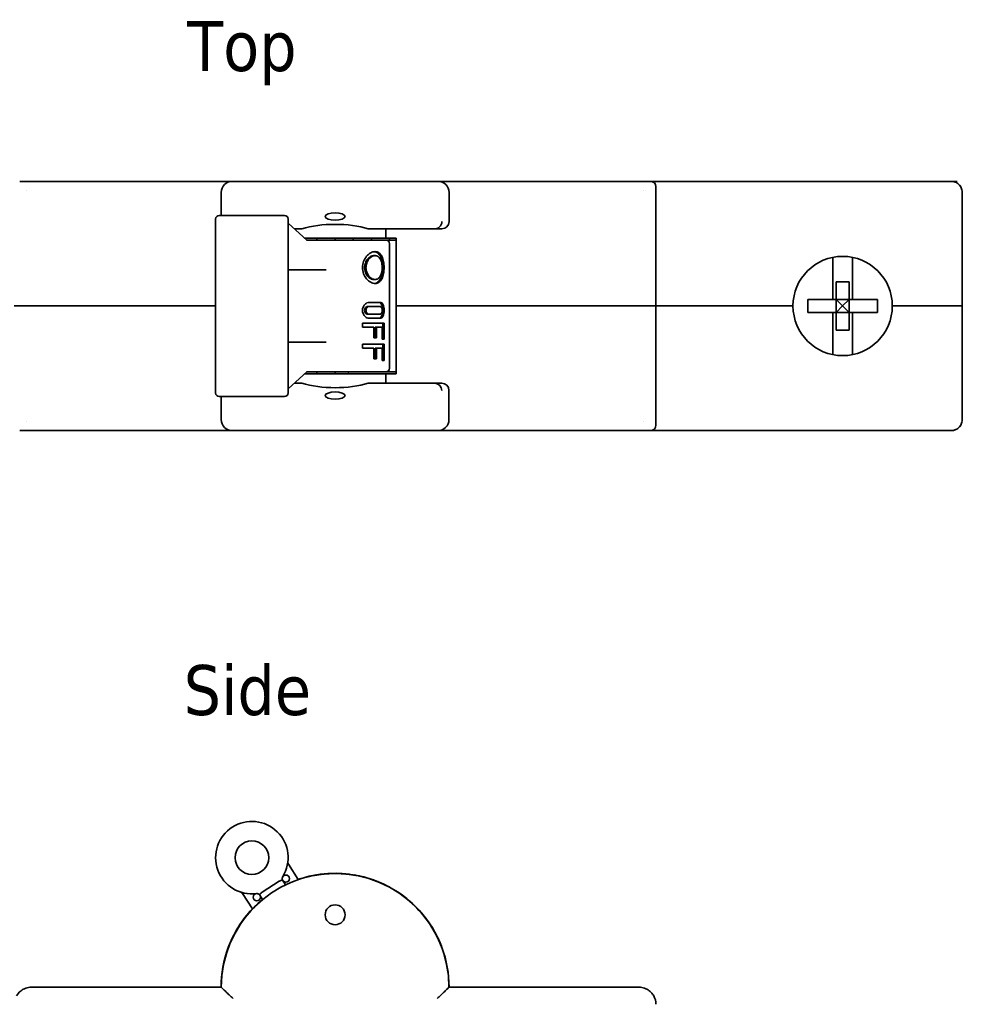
# Model space of a CAD drawing. Header units: millimetres. Extents: x 253 to 397, y 111 to 246.
# Tile 8 of 8: x 331 to 397, y 177 to 246. Entities that reach past the tile are written whole.
import ezdxf

# ---------------------------------------------------------------- set-up
doc = ezdxf.new("R2010")
doc.units = ezdxf.units.MM
doc.layers.add('Symbol (ISO)', color=7, linetype='Continuous', lineweight=25)
doc.layers.add('Visible (ISO)', color=7, linetype='Continuous', lineweight=35)
doc.styles.add('Label Text (ISO)', font='TAHOMA.TTF')

msp = doc.modelspace()

# ---------------------------------------------------------------- linework, layer by layer
at = {"layer": 'Visible (ISO)'}
for p, q in [((331.352, 234.318), (331.461, 234.318)), ((331.461, 234.318), (346.251, 234.318)), ((331.461, 234.318), (346.251, 234.318)), ((360.649, 234.318), (346.251, 234.318)), ((360.649, 234.318), (375.439, 234.318)), ((360.649, 234.318), (375.439, 234.318)), ((375.439, 234.318), (375.548, 234.318)), ((396.198, 234.318), (375.548, 234.318)), ((396.198, 234.318), (396.604, 234.318)), ((397.033, 234.318), (396.604, 234.318)), ((331.834, 233.688), (331.834, 233.688)), ((345.463, 231.931), (345.463, 233.531)), ((361.436, 233.531), (361.436, 231.498)), ((375.065, 233.688), (375.065, 233.688)), ((375.929, 225.581), (375.929, 233.937)), ((397.392, 225.581), (397.392, 233.531)), ((345.333, 231.931), (349.905, 231.931)), ((345.079, 219.485), (345.079, 231.677)), ((350.159, 219.485), (350.159, 231.677)), ((351.458, 230.19), (350.159, 231.394)), ((350.595, 230.99), (351.128, 230.99)), ((355.772, 230.99), (360.427, 230.99)), ((357.006, 230.99), (357.006, 230.331)), ((360.928, 230.99), (360.427, 230.99)), ((351.306, 230.331), (357.006, 230.331)), ((351.941, 230.204), (351.443, 230.204)), ((352.504, 230.204), (351.941, 230.204)), ((352.18, 230.331), (352.18, 230.204)), ((352.504, 230.204), (357.006, 230.204)), ((353.45, 230.331), (353.45, 230.204)), ((354.72, 230.331), (354.72, 230.204)), ((355.99, 230.331), (355.99, 230.204)), ((357.006, 230.331), (357.717, 230.331)), ((357.065, 230.204), (357.006, 230.204)), ((357.609, 230.204), (357.065, 230.204)), ((357.26, 230.331), (357.26, 230.204)), ((357.26, 221.212), (357.26, 229.95)), ((357.717, 230.204), (357.609, 230.204)), ((357.717, 225.581), (357.717, 230.331)), ((356.157, 229.111), (356.25, 229.111)), ((388.311, 226.025), (388.311, 228.99)), ((389.708, 228.99), (389.708, 226.025)), ((350.194, 227.994), (350.194, 227.994)), ((350.226, 228.121), (350.226, 228.121)), ((350.226, 228.121), (352.833, 228.121)), ((356.157, 227.435), (356.25, 227.435)), ((388.565, 226.025), (388.565, 227.279)), ((388.565, 227.279), (389.454, 227.279)), ((389.454, 226.025), (389.454, 227.279)), ((355.841, 225.835), (356.599, 225.835)), ((388.311, 226.025), (386.578, 226.025)), ((388.565, 226.025), (388.311, 226.025)), ((388.565, 226.025), (389.454, 226.025)), ((388.565, 226.025), (389.01, 225.581)), ((388.565, 225.136), (388.565, 226.025)), ((389.01, 225.581), (389.454, 226.025)), ((389.708, 226.025), (389.454, 226.025)), ((389.454, 225.136), (389.454, 226.025)), ((391.442, 226.025), (389.708, 226.025)), ((332.165, 225.581), (330.971, 225.581)), ((330.971, 225.581), (332.165, 225.581)), ((345.079, 225.581), (332.165, 225.581)), ((345.079, 225.581), (332.165, 225.581)), ((355.746, 225.555), (355.841, 225.555)), ((355.841, 224.997), (355.746, 224.997)), ((356.599, 225.555), (355.841, 225.555)), ((355.841, 224.997), (356.599, 224.997)), ((374.735, 225.581), (357.717, 225.581)), ((357.717, 225.581), (357.717, 220.831)), ((374.735, 225.581), (357.717, 225.581)), ((375.929, 225.581), (374.735, 225.581)), ((374.735, 225.581), (375.929, 225.581)), ((385.53, 225.581), (375.929, 225.581)), ((375.929, 225.581), (375.929, 217.224)), ((385.53, 225.581), (375.929, 225.581)), ((388.311, 225.136), (386.578, 225.136)), ((388.565, 225.136), (388.311, 225.136)), ((388.311, 222.172), (388.311, 225.136)), ((389.01, 225.581), (388.565, 225.136)), ((388.565, 223.883), (388.565, 225.136)), ((388.565, 225.136), (389.454, 225.136)), ((389.454, 225.136), (389.01, 225.581)), ((389.454, 223.883), (389.454, 225.136)), ((389.708, 225.136), (389.454, 225.136)), ((389.708, 225.136), (389.708, 222.172)), ((391.442, 225.136), (389.708, 225.136)), ((396.198, 225.581), (392.49, 225.581)), ((396.198, 225.581), (392.49, 225.581)), ((397.392, 225.581), (396.198, 225.581)), ((396.198, 225.581), (397.392, 225.581)), ((397.392, 225.581), (397.392, 217.631)), ((355.369, 224.108), (355.369, 224.387)), ((355.369, 224.387), (356.885, 224.387)), ((356.599, 224.717), (355.841, 224.717)), ((356.787, 223.244), (356.787, 224.387)), ((356.885, 223.244), (356.885, 224.387)), ((356.153, 224.108), (355.369, 224.108)), ((356.153, 223.346), (356.153, 224.108)), ((356.25, 223.346), (356.25, 224.108)), ((356.25, 224.108), (356.343, 224.108)), ((356.75, 224.108), (356.343, 224.108)), ((356.343, 223.346), (356.343, 224.108)), ((356.75, 223.244), (356.75, 224.108)), ((388.565, 223.883), (389.454, 223.883)), ((352.833, 223.041), (350.226, 223.041)), ((356.343, 223.346), (356.153, 223.346)), ((356.885, 223.244), (356.75, 223.244)), ((355.369, 222.634), (355.369, 222.914)), ((355.369, 222.914), (356.885, 222.914)), ((356.153, 222.634), (355.369, 222.634)), ((356.153, 221.872), (356.153, 222.634)), ((356.25, 221.872), (356.25, 222.634)), ((356.25, 222.634), (356.343, 222.634)), ((356.75, 222.634), (356.343, 222.634)), ((356.343, 221.872), (356.343, 222.634)), ((356.75, 221.771), (356.75, 222.634)), ((356.787, 222.914), (356.787, 221.771)), ((356.787, 222.406), (356.885, 222.406)), ((356.885, 221.771), (356.885, 222.914)), ((356.343, 221.872), (356.153, 221.872)), ((356.885, 221.771), (356.75, 221.771)), ((350.159, 219.767), (351.458, 220.972)), ((351.443, 220.958), (351.941, 220.958)), ((351.941, 220.958), (352.504, 220.958)), ((352.18, 220.831), (352.18, 220.958)), ((357.006, 220.958), (352.504, 220.958)), ((353.45, 220.831), (353.45, 220.958)), ((354.379, 220.958), (354.374, 220.831)), ((357.006, 220.958), (357.065, 220.958)), ((357.065, 220.958), (357.609, 220.958)), ((357.609, 220.958), (357.717, 220.958)), ((350.594, 220.171), (351.127, 220.171)), ((357.006, 220.831), (351.306, 220.831)), ((355.773, 220.171), (360.415, 220.171)), ((357.717, 220.831), (357.006, 220.831)), ((357.006, 220.171), (357.006, 220.831)), ((360.917, 220.171), (360.415, 220.171)), ((361.425, 219.663), (361.425, 217.631)), ((349.905, 219.231), (345.333, 219.231)), ((345.474, 219.231), (345.474, 217.631)), ((331.834, 217.473), (331.834, 217.473)), ((375.065, 217.473), (375.065, 217.473)), ((331.352, 216.843), (331.461, 216.843)), ((346.262, 216.843), (331.461, 216.843)), ((346.262, 216.843), (331.461, 216.843)), ((346.262, 216.843), (360.638, 216.843)), ((375.439, 216.843), (360.638, 216.843)), ((375.439, 216.843), (360.638, 216.843)), ((375.548, 216.843), (375.439, 216.843)), ((396.198, 216.843), (375.548, 216.843)), ((396.198, 216.843), (396.604, 216.843)), ((396.604, 216.843), (396.604, 216.843)), ((350.87, 185.373), (350.18, 186.448)), ((348.328, 184.493), (349.521, 185.259)), ((349.782, 185.305), (349.974, 185.005)), ((346.973, 184.39), (347.663, 183.315)), ((348.178, 184.276), (348.178, 184.276)), ((348.371, 183.976), (348.178, 184.276)), ((345.474, 177.827), (332.165, 177.827)), ((374.735, 177.827), (361.425, 177.827))]:
    msp.add_line(p, q, dxfattribs=at)
for centre, radius in [((347.619, 186.911), 1.181), ((349.995, 185.442), 0.254), ((347.965, 184.139), 0.254), ((353.45, 182.907), 0.699)]:
    msp.add_circle(centre, radius, dxfattribs=at)
for centre, radius, start, end in [((346.251, 233.531), 0.787, 90, 180), ((360.649, 233.531), 0.787, 0, 90), ((375.548, 233.937), 0.381, 0, 89.99995), ((345.333, 231.677), 0.254, 89.99981, 180), ((349.905, 231.677), 0.254, 0, 90.00019), ((360.928, 231.498), 0.508, 270, 0), ((357.006, 229.95), 0.254, 0, 89.99993), ((389.01, 225.581), 3.48, 0, 180), ((389.01, 225.581), 3.48, 180, 0), ((357.006, 221.212), 0.254, 270.00007, 0), ((360.917, 219.663), 0.508, 0, 90), ((345.333, 219.485), 0.254, 180, 270.00019), ((349.905, 219.485), 0.254, 269.99981, 0), ((346.262, 217.631), 0.787, 180, 270), ((360.638, 217.631), 0.787, 270, 0), ((375.548, 217.224), 0.381, 270.00004, 0), ((347.619, 186.911), 2.54, 328.27867, 277.11267), ((350.394, 186.585), 0.254, 173.29511, 212.69437), ((353.45, 177.827), 7.976, 0, 180), ((349.995, 185.442), 0.254, 148.27867, 194.09673), ((346.76, 184.252), 0.254, 32.70567, 72.10622), ((347.965, 184.139), 0.254, 51.29555, 97.11267), ((353.45, 177.827), 7.987, 159.62428, 180), ((353.45, 177.827), 7.987, 0, 20.37571), ((374.735, 176.633), 1.194, 0, 30)]:
    msp.add_arc(centre, radius, start, end, dxfattribs=at)
for centre, major_axis, ratio, start_param, end_param in [((396.604, 233.937), (0, 0.381), 0.5, 6.283147, 6.283181), ((353.45, 230.01), (-3.556, 0), 0.363755, 4.000947, 5.423831), ((359.662, 231.699), (-0.977, 0.628), 0.338956, 2.656224, 2.757236), ((390.844, 225.581), (0, 8.067), 0.529662, 1.515665, 1.625928), ((387.176, 225.581), (0, -8.067), 0.529662, 1.515665, 1.625928), ((353.45, 221.15), (3.556, 0), 0.36397, 4.000521, 5.424257), ((359.662, 219.472), (0.965, 0.617), 0.34045, 0.387511, 0.489472), ((360.449, 219.663), (-0.199, 0.473), 0.915412, 4.343383, 5.795969), ((396.604, 217.224), (0, -0.381), 0.5, 6.28317, 6.283213), ((353.45, 177.827), (0, -7.987), 0.999999, 1.92642, 3.471394), ((349.679, 184.864), (-0.127, 0.41), 0.534269, 6.27456, 6.429825), ((353.45, 177.827), (0, -7.987), 0.999999, 3.953085, 4.356765), ((346.439, 180.431), (-0.476, 0.177), 0.166107, 6.074334, 6.283247)]:
    msp.add_ellipse(centre, major_axis=major_axis, ratio=ratio, start_param=start_param, end_param=end_param, dxfattribs=at)
for centre, ratio in [((353.45, 231.858), 0.363755), ((353.45, 219.302), 0.36397)]:
    msp.add_ellipse(centre, major_axis=(0.699, 0), ratio=ratio, dxfattribs=at)
for points in [[(331.461, 234.318), (331.461, 234.318), (331.461, 234.318), (331.461, 234.318)], [(375.439, 234.318), (375.439, 234.318), (375.439, 234.318), (375.439, 234.318)], [(396.606, 234.318), (396.611, 234.318), (396.616, 234.318), (396.621, 234.318)], [(396.775, 234.3), (396.812, 234.292), (396.847, 234.281), (396.882, 234.268)], [(397.241, 233.994), (397.301, 233.912), (397.343, 233.821), (397.367, 233.726)], [(350.226, 223.041), (350.204, 223.041), (350.179, 223.035), (350.159, 223.026)], [(397.367, 217.436), (397.343, 217.341), (397.3, 217.249), (397.241, 217.167)], [(331.461, 216.843), (331.461, 216.843), (331.461, 216.843), (331.461, 216.843)], [(375.439, 216.843), (375.439, 216.843), (375.439, 216.843), (375.439, 216.843)], [(396.616, 216.843), (396.613, 216.843), (396.61, 216.843), (396.606, 216.843)], [(396.878, 216.892), (396.845, 216.88), (396.809, 216.869), (396.773, 216.861)], [(351.444, 185.557), (351.658, 185.613), (351.874, 185.659), (352.092, 185.697)], [(352.443, 185.749), (353.108, 185.834), (353.791, 185.834), (354.457, 185.749)], [(352.445, 185.739), (353.109, 185.823), (353.791, 185.823), (354.455, 185.739)], [(354.808, 185.697), (355.026, 185.659), (355.242, 185.613), (355.456, 185.557)], [(350.863, 185.383), (350.933, 185.407), (351.004, 185.43), (351.074, 185.452)], [(355.825, 185.452), (356.031, 185.388), (356.233, 185.316), (356.432, 185.236)], [(356.781, 185.085), (356.982, 184.993), (357.179, 184.893), (357.37, 184.785)], [(346.842, 184.493), (346.841, 184.493), (346.839, 184.494), (346.838, 184.494)], [(348.328, 184.493), (348.325, 184.491), (348.318, 184.486), (348.309, 184.479), (348.304, 184.473), (348.301, 184.47)], [(357.685, 184.598), (357.88, 184.476), (358.07, 184.346), (358.253, 184.208)], [(347.149, 182.717), (347.507, 183.177), (347.92, 183.604), (348.375, 183.98)], [(358.524, 183.98), (358.98, 183.604), (359.393, 183.177), (359.751, 182.717)], [(358.532, 183.987), (358.988, 183.611), (359.402, 183.184), (359.76, 182.723)], [(347.14, 182.723), (347.301, 182.931), (347.474, 183.132), (347.657, 183.325)], [(346.576, 181.893), (346.68, 182.068), (346.79, 182.24), (346.907, 182.407)], [(359.992, 182.407), (360.11, 182.24), (360.22, 182.068), (360.324, 181.893)], [(345.963, 180.607), (346.073, 180.904), (346.201, 181.195), (346.346, 181.477)], [(345.974, 180.606), (346.084, 180.902), (346.212, 181.192), (346.357, 181.473)], [(360.543, 181.473), (360.688, 181.192), (360.816, 180.902), (360.925, 180.606)], [(360.553, 181.477), (360.699, 181.195), (360.827, 180.904), (360.937, 180.607)]]:
    msp.add_open_spline(points, degree=3, dxfattribs=at)
for points, knots in [([(396.604, 234.318), (396.659, 234.318), (396.714, 234.313), (396.769, 234.301), (396.771, 234.301), (396.773, 234.3), (396.775, 234.3)], [0.0000351, 0.0000351, 0.0000351, 0.0000351, 0.1428571, 0.1428571, 0.1428571, 0.1485387, 0.1485387, 0.1485387, 0.1485387]), ([(396.882, 234.268), (396.897, 234.262), (396.913, 234.256), (396.928, 234.249), (396.98, 234.225), (397.03, 234.196), (397.076, 234.161), (397.123, 234.126), (397.166, 234.086), (397.205, 234.04), (397.244, 233.995), (397.278, 233.944), (397.305, 233.89), (397.333, 233.835), (397.355, 233.776), (397.37, 233.716), (397.384, 233.655), (397.392, 233.593), (397.392, 233.531)], [0.2431507, 0.2431507, 0.2431507, 0.2431507, 0.2857143, 0.2857143, 0.2857143, 0.4285714, 0.4285714, 0.4285714, 0.5714286, 0.5714286, 0.5714286, 0.7142857, 0.7142857, 0.7142857, 0.8571429, 0.8571429, 0.8571429, 1, 1, 1, 1]), ([(360.488, 230.994), (360.542, 231), (360.595, 231.017), (360.702, 231.072), (360.754, 231.112), (360.841, 231.21), (360.876, 231.267), (360.916, 231.371), (360.928, 231.416), (360.935, 231.474), (360.936, 231.486), (360.937, 231.498)], [0.000001, 0.000001, 0.000001, 0.000001, 0.01737035, 0.01737035, 0.03712011, 0.03712011, 0.0569536, 0.0569536, 0.07078215, 0.07078215, 0.07446974, 0.07446974, 0.07446974, 0.07446974]), ([(356.25, 227.156), (356.154, 227.156), (356.046, 227.184), (355.837, 227.298), (355.736, 227.384), (355.571, 227.582), (355.496, 227.707), (355.395, 227.982), (355.369, 228.132), (355.369, 228.414), (355.395, 228.564), (355.496, 228.84), (355.571, 228.965), (355.736, 229.162), (355.837, 229.248), (356.046, 229.362), (356.154, 229.391), (356.25, 229.391)], [-0.5084245, -0.5084245, -0.5084245, -0.5084245, -0.4660615, -0.4660615, -0.4236986, -0.4236986, -0.3813241, -0.3813241, -0.3389497, -0.3389497, -0.2965752, -0.2965752, -0.2542008, -0.2542008, -0.2118378, -0.2118378, -0.1694748, -0.1694748, -0.1694748, -0.1694748]), ([(356.203, 227.158), (356.283, 227.165), (356.361, 227.193), (356.511, 227.298), (356.579, 227.384), (356.681, 227.582), (356.722, 227.707), (356.775, 227.982), (356.787, 228.132), (356.787, 228.273), (356.787, 228.414), (356.775, 228.565), (356.722, 228.84), (356.681, 228.965), (356.579, 229.162), (356.511, 229.248), (356.361, 229.353), (356.283, 229.381), (356.203, 229.389)], [-0.162731, -0.162731, -0.162731, -0.162731, -0.1271723, -0.1271723, -0.0847904, -0.0847904, -0.0423952, -0.0423952, 0, 0, 0, 0.0423952, 0.0423952, 0.0847904, 0.0847904, 0.1271723, 0.1271723, 0.162731, 0.162731, 0.162731, 0.162731]), ([(356.25, 229.391), (356.346, 229.391), (356.441, 229.362), (356.605, 229.248), (356.674, 229.162), (356.777, 228.965), (356.818, 228.84), (356.872, 228.564), (356.885, 228.414), (356.885, 228.273), (356.885, 228.132), (356.872, 227.982), (356.818, 227.707), (356.777, 227.582), (356.674, 227.384), (356.605, 227.298), (356.441, 227.184), (356.346, 227.156), (356.25, 227.156)], [-0.1694748, -0.1694748, -0.1694748, -0.1694748, -0.1271119, -0.1271119, -0.0847489, -0.0847489, -0.0423745, -0.0423745, 0, 0, 0, 0.0423745, 0.0423745, 0.0847489, 0.0847489, 0.1271119, 0.1271119, 0.1694748, 0.1694748, 0.1694748, 0.1694748]), ([(356.157, 227.435), (356.085, 227.435), (356.005, 227.456), (355.852, 227.542), (355.779, 227.606), (355.66, 227.755), (355.607, 227.849), (355.535, 228.055), (355.517, 228.167), (355.517, 228.379), (355.535, 228.491), (355.607, 228.698), (355.66, 228.792), (355.779, 228.94), (355.852, 229.004), (356.005, 229.09), (356.085, 229.111), (356.157, 229.111)], [-0.3803251, -0.3803251, -0.3803251, -0.3803251, -0.3486328, -0.3486328, -0.3169406, -0.3169406, -0.2852453, -0.2852453, -0.25355, -0.25355, -0.2218548, -0.2218548, -0.1901595, -0.1901595, -0.1584673, -0.1584673, -0.126775, -0.126775, -0.126775, -0.126775]), ([(356.25, 229.111), (356.178, 229.111), (356.099, 229.09), (355.946, 229.005), (355.873, 228.94), (355.755, 228.792), (355.702, 228.698), (355.631, 228.491), (355.613, 228.379), (355.613, 228.168), (355.631, 228.055), (355.702, 227.849), (355.755, 227.755), (355.873, 227.606), (355.946, 227.542), (356.099, 227.456), (356.178, 227.435), (356.25, 227.435)], [0.1267428, 0.1267428, 0.1267428, 0.1267428, 0.1584272, 0.1584272, 0.1901116, 0.1901116, 0.2217986, 0.2217986, 0.2534856, 0.2534856, 0.2851727, 0.2851727, 0.3168597, 0.3168597, 0.3485441, 0.3485441, 0.3802285, 0.3802285, 0.3802285, 0.3802285]), ([(356.25, 227.435), (356.322, 227.435), (356.394, 227.456), (356.522, 227.542), (356.576, 227.606), (356.66, 227.755), (356.694, 227.849), (356.739, 228.055), (356.75, 228.168), (356.75, 228.273), (356.75, 228.379), (356.739, 228.491), (356.694, 228.698), (356.66, 228.792), (356.576, 228.94), (356.522, 229.005), (356.394, 229.09), (356.322, 229.111), (356.25, 229.111)], [0.3802285, 0.3802285, 0.3802285, 0.3802285, 0.4119129, 0.4119129, 0.4435973, 0.4435973, 0.4752843, 0.4752843, 0.5069713, 0.5069713, 0.5069713, 0.5386583, 0.5386583, 0.5703453, 0.5703453, 0.6020297, 0.6020297, 0.6337141, 0.6337141, 0.6337141, 0.6337141]), ([(350.159, 228.136), (350.173, 228.129), (350.191, 228.124), (350.214, 228.121), (350.22, 228.121), (350.226, 228.121)], [0.07470529, 0.07470529, 0.07470529, 0.07470529, 0.08440423, 0.08440423, 0.08793289, 0.08793289, 0.08793289, 0.08793289]), ([(355.841, 224.717), (355.785, 224.717), (355.725, 224.731), (355.611, 224.788), (355.557, 224.831), (355.471, 224.93), (355.433, 224.992), (355.382, 225.13), (355.369, 225.205), (355.369, 225.346), (355.382, 225.421), (355.433, 225.558), (355.47, 225.62), (355.556, 225.719), (355.609, 225.763), (355.724, 225.82), (355.785, 225.835), (355.841, 225.835)], [-0.2548195, -0.2548195, -0.2548195, -0.2548195, -0.2334305, -0.2334305, -0.2120415, -0.2120415, -0.1908243, -0.1908243, -0.169607, -0.169607, -0.1485135, -0.1485135, -0.12742, -0.12742, -0.1059074, -0.1059074, -0.0843949, -0.0843949, -0.0843949, -0.0843949]), ([(356.504, 224.717), (356.544, 224.717), (356.585, 224.731), (356.657, 224.789), (356.688, 224.833), (356.736, 224.932), (356.755, 224.994), (356.781, 225.131), (356.787, 225.206), (356.787, 225.276), (356.787, 225.346), (356.781, 225.421), (356.755, 225.558), (356.736, 225.62), (356.688, 225.719), (356.657, 225.763), (356.585, 225.82), (356.544, 225.835), (356.504, 225.835)], [0.2541049, 0.2541049, 0.2541049, 0.2541049, 0.2756513, 0.2756513, 0.2971977, 0.2971977, 0.3182948, 0.3182948, 0.339392, 0.339392, 0.339392, 0.3604891, 0.3604891, 0.3815863, 0.3815863, 0.4031326, 0.4031326, 0.424679, 0.424679, 0.424679, 0.424679]), ([(356.599, 225.835), (356.639, 225.835), (356.68, 225.82), (356.753, 225.763), (356.784, 225.719), (356.832, 225.62), (356.852, 225.558), (356.878, 225.421), (356.885, 225.346), (356.885, 225.276), (356.885, 225.205), (356.878, 225.13), (356.852, 224.992), (356.832, 224.93), (356.784, 224.831), (356.752, 224.788), (356.68, 224.731), (356.639, 224.717), (356.599, 224.717)], [-0.0852121, -0.0852121, -0.0852121, -0.0852121, -0.0636996, -0.0636996, -0.042187, -0.042187, -0.0210935, -0.0210935, 0, 0, 0, 0.0212173, 0.0212173, 0.0424345, 0.0424345, 0.0638235, 0.0638235, 0.0852125, 0.0852125, 0.0852125, 0.0852125]), ([(355.746, 224.997), (355.719, 224.997), (355.688, 225.004), (355.632, 225.032), (355.606, 225.054), (355.565, 225.104), (355.547, 225.135), (355.523, 225.203), (355.517, 225.241), (355.517, 225.311), (355.523, 225.349), (355.548, 225.418), (355.566, 225.449), (355.607, 225.498), (355.633, 225.52), (355.689, 225.548), (355.719, 225.555), (355.746, 225.555)], [-0.12720282, -0.12720282, -0.12720282, -0.12720282, -0.11649443, -0.11649443, -0.10578604, -0.10578604, -0.09525794, -0.09525794, -0.08472984, -0.08472984, -0.07415275, -0.07415275, -0.06357565, -0.06357565, -0.05291621, -0.05291621, -0.04225676, -0.04225676, -0.04225676, -0.04225676]), ([(355.841, 225.555), (355.813, 225.555), (355.783, 225.548), (355.727, 225.52), (355.702, 225.498), (355.661, 225.448), (355.643, 225.417), (355.619, 225.348), (355.613, 225.311), (355.613, 225.241), (355.619, 225.203), (355.643, 225.134), (355.661, 225.103), (355.702, 225.054), (355.728, 225.032), (355.783, 225.004), (355.813, 224.997), (355.841, 224.997)], [0.04224626, 0.04224626, 0.04224626, 0.04224626, 0.05294229, 0.05294229, 0.06363833, 0.06363833, 0.07416615, 0.07416615, 0.08469397, 0.08469397, 0.09526747, 0.09526747, 0.10584098, 0.10584098, 0.11649137, 0.11649137, 0.12714175, 0.12714175, 0.12714175, 0.12714175]), ([(356.599, 224.997), (356.619, 224.997), (356.64, 225.004), (356.677, 225.032), (356.694, 225.054), (356.72, 225.103), (356.731, 225.134), (356.746, 225.203), (356.75, 225.241), (356.75, 225.276), (356.75, 225.311), (356.746, 225.348), (356.732, 225.417), (356.721, 225.448), (356.694, 225.498), (356.678, 225.52), (356.64, 225.548), (356.619, 225.555), (356.599, 225.555)], [0.12694023, 0.12694023, 0.12694023, 0.12694023, 0.13759061, 0.13759061, 0.148241, 0.148241, 0.15881451, 0.15881451, 0.16938801, 0.16938801, 0.16938801, 0.17991583, 0.17991583, 0.19044365, 0.19044365, 0.20113969, 0.20113969, 0.21183572, 0.21183572, 0.21183572, 0.21183572]), ([(397.392, 217.631), (397.392, 217.568), (397.385, 217.507), (397.37, 217.446), (397.355, 217.386), (397.334, 217.327), (397.306, 217.272), (397.278, 217.218), (397.244, 217.167), (397.205, 217.122), (397.167, 217.076), (397.123, 217.035), (397.077, 217), (397.03, 216.965), (396.98, 216.936), (396.928, 216.913), (396.912, 216.905), (396.895, 216.899), (396.878, 216.892)], [0, 0, 0, 0, 0.1428571, 0.1428571, 0.1428571, 0.2857143, 0.2857143, 0.2857143, 0.4285714, 0.4285714, 0.4285714, 0.5714286, 0.5714286, 0.5714286, 0.7142857, 0.7142857, 0.7142857, 0.7598547, 0.7598547, 0.7598547, 0.7598547]), ([(396.773, 216.861), (396.772, 216.861), (396.77, 216.861), (396.769, 216.86), (396.714, 216.849), (396.659, 216.843), (396.604, 216.843)], [0.8531166, 0.8531166, 0.8531166, 0.8531166, 0.8571429, 0.8571429, 0.8571429, 0.9999843, 0.9999843, 0.9999843, 0.9999843]), ([(349.749, 185.38), (349.749, 185.379), (349.749, 185.377), (349.749, 185.371), (349.746, 185.365), (349.729, 185.349), (349.717, 185.34), (349.682, 185.321), (349.66, 185.311), (349.609, 185.291), (349.582, 185.282), (349.554, 185.274)], [-0.00205111, -0.00205111, -0.00205111, -0.00205111, 0, 0, 0.00649822, 0.00649822, 0.01284825, 0.01284825, 0.01989001, 0.01989001, 0.02658678, 0.02658678, 0.02658678, 0.02658678]), ([(346.973, 184.39), (346.959, 184.413), (346.94, 184.433), (346.898, 184.467), (346.874, 184.481), (346.847, 184.491), (346.845, 184.492), (346.843, 184.493), (346.841, 184.493), (346.84, 184.493), (346.839, 184.494), (346.839, 184.494), (346.839, 184.494), (346.838, 184.494), (346.838, 184.494), (346.838, 184.494), (346.838, 184.494), (346.838, 184.494), (346.838, 184.494), (346.838, 184.494), (346.838, 184.494), (346.838, 184.494), (346.838, 184.494), (346.838, 184.494), (346.838, 184.494), (346.838, 184.494), (346.839, 184.494), (346.843, 184.492), (346.85, 184.49), (346.86, 184.487), (346.861, 184.487), (346.863, 184.486)], [0, 0, 0, 0, 0.00817128, 0.00817128, 0.01626183, 0.01626183, 0.01676112, 0.01676112, 0.0171356, 0.0171356, 0.01727628, 0.01727628, 0.01732721, 0.01732721, 0.01735267, 0.01735267, 0.0173781, 0.0173781, 0.01748154, 0.01748154, 0.01785651, 0.01785651, 0.01788591, 0.01788591, 0.01880148, 0.01880148, 0.0215496, 0.0215496, 0.02984077, 0.02984077, 0.03109621, 0.03109621, 0.03109621, 0.03109621]), ([(348.123, 184.337), (348.125, 184.336), (348.126, 184.335), (348.131, 184.333), (348.138, 184.333), (348.16, 184.342), (348.173, 184.35), (348.205, 184.373), (348.223, 184.389), (348.262, 184.427), (348.282, 184.448), (348.301, 184.47)], [-0.0404099, -0.0404099, -0.0404099, -0.0404099, -0.03666008, -0.03666008, -0.02692814, -0.02692814, -0.01841899, -0.01841899, -0.00897814, -0.00897814, -0.000001, -0.000001, -0.000001, -0.000001]), ([(360.92, 180.62), (360.926, 180.618), (360.931, 180.616), (360.935, 180.611), (360.936, 180.609), (360.937, 180.607)], [0.0637291, 0.0637291, 0.0637291, 0.0637291, 0.07078215, 0.07078215, 0.07446974, 0.07446974, 0.07446974, 0.07446974]), ([(331.131, 177.23), (331.155, 177.271), (331.182, 177.313), (331.213, 177.354), (331.245, 177.395), (331.28, 177.436), (331.319, 177.475), (331.358, 177.514), (331.401, 177.552), (331.448, 177.588), (331.495, 177.623), (331.546, 177.656), (331.601, 177.685), (331.656, 177.714), (331.714, 177.74), (331.775, 177.761), (331.837, 177.782), (331.901, 177.799), (331.966, 177.81), (332.032, 177.821), (332.098, 177.827), (332.165, 177.827)], [0, 0, 0, 0, 0.142857, 0.142857, 0.142857, 0.285714, 0.285714, 0.285714, 0.428571, 0.428571, 0.428571, 0.571429, 0.571429, 0.571429, 0.714286, 0.714286, 0.714286, 0.857143, 0.857143, 0.857143, 1, 1, 1, 1]), ([(345.474, 177.827), (345.474, 177.827), (345.485, 177.816), (345.526, 177.775), (345.559, 177.742), (345.653, 177.649), (345.719, 177.585), (345.864, 177.446), (345.945, 177.369), (346.116, 177.21), (346.208, 177.126), (346.302, 177.042), (346.303, 177.04), (346.305, 177.039)], [-0.1534941, -0.1534941, -0.1534941, -0.1534941, -0.1311722, -0.1311722, -0.1057674, -0.1057674, -0.0720073, -0.0720073, -0.0372405, -0.0372405, 0, 0, 0.0005903, 0.0005903, 0.0005903, 0.0005903]), ([(361.425, 177.827), (361.425, 177.827), (361.415, 177.816), (361.374, 177.775), (361.341, 177.742), (361.247, 177.649), (361.181, 177.585), (361.035, 177.446), (360.955, 177.369), (360.784, 177.21), (360.692, 177.126), (360.598, 177.042), (360.596, 177.04), (360.595, 177.039)], [0.1534941, 0.1534941, 0.1534941, 0.1534941, 0.175816, 0.175816, 0.2012208, 0.2012208, 0.2349809, 0.2349809, 0.2697477, 0.2697477, 0.3069882, 0.3069882, 0.3075785, 0.3075785, 0.3075785, 0.3075785]), ([(374.735, 177.827), (374.802, 177.827), (374.869, 177.821), (374.934, 177.81), (374.999, 177.799), (375.064, 177.782), (375.125, 177.761), (375.186, 177.74), (375.245, 177.714), (375.299, 177.685), (375.354, 177.656), (375.405, 177.623), (375.452, 177.587), (375.499, 177.552), (375.542, 177.514), (375.581, 177.475), (375.62, 177.436), (375.655, 177.395), (375.686, 177.354), (375.718, 177.313), (375.745, 177.271), (375.769, 177.23)], [0, 0, 0, 0, 0.142857, 0.142857, 0.142857, 0.285714, 0.285714, 0.285714, 0.428571, 0.428571, 0.428571, 0.571429, 0.571429, 0.571429, 0.714286, 0.714286, 0.714286, 0.857143, 0.857143, 0.857143, 1, 1, 1, 1])]:
    msp.add_open_spline(points, degree=3, knots=knots, dxfattribs=at)

# ---------------------------------------------------------------- texts
at = {"layer": 'Symbol (ISO)', "insert": (343.085, 241.056), "char_height": 3.5, "attachment_point": 7, "style": 'Label Text (ISO)'}
msp.add_mtext('Top', dxfattribs=at)
at = {"layer": 'Symbol (ISO)', "insert": (342.838, 196.845), "char_height": 3.5, "attachment_point": 7, "line_spacing_factor": 1.806818, "style": 'Label Text (ISO)'}
msp.add_mtext('Side', dxfattribs=at)

doc.saveas('drawing.dxf')
